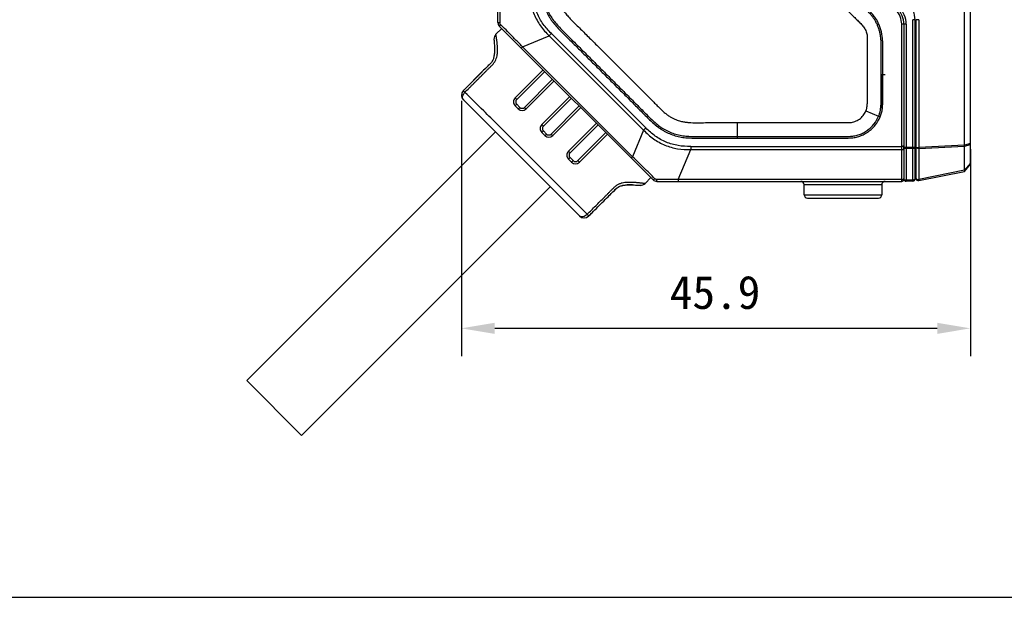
# Model space of a CAD drawing. Header units: millimetres. Extents: x 28 to 333, y 279 to 407.
# Tile 2 of 5: x 117 to 206, y 279 to 331. Entities that reach past the tile are written whole.
import ezdxf

# ---------------------------------------------------------------- set-up
doc = ezdxf.new("R2010")
doc.units = ezdxf.units.MM
doc.header["$LTSCALE"] = 16.335
doc.header["$PDMODE"] = 3
doc.header["$PDSIZE"] = 8
doc.layers.get('0').update_dxf_attribs({"linetype": 'CONTINUOUS'})
doc.layers.get('Defpoints').update_dxf_attribs({"linetype": 'CONTINUOUS'})
doc.layers.add('20_ALL_FEATURES', color=7, linetype='CONTINUOUS')
doc.layers.add('51__DRAFT_DIMS', color=7, linetype='CONTINUOUS')
doc.styles.get("Standard").update_dxf_attribs({"font": 'simfang.ttf'})
doc.dimstyles.new('DIMSTYLE_1', dxfattribs={"dimtxt": 3, "dimasz": 3, "dimexe": 2.5, "dimexo": 0.5, "dimgap": 0.75, "dimtad": 1, "dimdec": 1, "dimdsep": 46, "dimtxsty": 'STANDARD', "dimblk": '_FILLED', "dimblk1": '_FILLED', "dimblk2": '_FILLED', "dimcen": 0.09, "dimclrt": 3, "dimazin": 2, "dimtp": 0.3, "dimtm": 0.3, "dimtfac": 1, "dimtdec": 1, "dimtofl": 0, "dimtmove": 0, "dimatfit": 3, "dimldrblk": '_FILLED', "dimfxl": 1, "dimtolj": 1, "dimarcsym": 0})

# ---------------------------------------------------------------- blocks, each defined once
blk = doc.blocks.new('_FILLED')
at = {"color": 0, "linetype": 'ByBlock'}
blk.add_solid([(0, 0), (-1, 0.167), (-1, -0.167)], dxfattribs=at)
blk = doc.blocks.new('*D5')
at = {"layer": '51__DRAFT_DIMS', "color": 0, "lineweight": -2}
for p, q in [((156.608, 323.601), (156.608, 300.577)), ((202.496, 319.244), (202.496, 300.577)), ((199.496, 303.077), (159.608, 303.077))]:
    blk.add_line(p, q, dxfattribs=at)
at = {"layer": 'Defpoints', "color": 0}
for p in [(156.608, 324.101), (202.496, 319.744), (156.608, 303.077)]:
    blk.add_point(p, dxfattribs=at)
at = {"layer": '51__DRAFT_DIMS', "color": 0, "linetype": 'ByBlock', "lineweight": -2, "xscale": 3, "yscale": 3, "zscale": 3, "rotation": 180}
blk.add_blockref('_FILLED', (156.608, 303.077), dxfattribs=at)
at = {"layer": '51__DRAFT_DIMS', "color": 0, "linetype": 'ByBlock', "lineweight": -2, "xscale": 3, "yscale": 3, "zscale": 3}
blk.add_blockref('_FILLED', (202.496, 303.077), dxfattribs=at)
at = {"layer": '51__DRAFT_DIMS', "color": 7, "insert": (179.473, 307.827), "char_height": 3, "attachment_point": 2, "line_spacing_factor": 0.9}
blk.add_mtext('\\A1;45.9', dxfattribs=at)

msp = doc.modelspace()

# ---------------------------------------------------------------- linework, layer by layer
at = {"color": 7}
msp.add_line((28.026, 278.814), (333.079, 278.814), dxfattribs=at)
at = {"layer": '20_ALL_FEATURES', "color": 7}
for p, q in [((202.496, 317.883), (202.496, 371.783)), ((201.957, 319.589), (201.957, 370.077)), ((159.896, 330.671), (159.896, 365.333)), ((173.881, 316.479), (160.042, 330.318)), ((196.701, 330.505), (196.296, 330.505)), ((196.296, 316.333), (196.296, 330.505)), ((196.496, 330.505), (196.496, 316.538)), ((196.701, 330.505), (196.701, 316.447)), ((197.496, 330.919), (197.301, 330.919)), ((197.301, 316.354), (197.301, 330.919)), ((197.496, 316.554), (197.496, 330.919)), ((197.835, 330.919), (197.596, 330.919)), ((197.596, 316.597), (197.596, 330.919)), ((197.835, 330.919), (197.835, 319.395)), ((160.236, 330.125), (159.717, 329.606)), ((162.119, 328.476), (164.516, 329.468)), ((173.031, 320.952), (164.516, 329.468)), ((173.238, 321.159), (164.722, 329.675)), ((162.119, 328.476), (162.002, 328.358)), ((162.119, 328.476), (172.039, 318.556)), ((159.011, 326.753), (158.608, 326.35)), ((159.01, 326.751), (158.89, 326.634)), ((159.104, 326.845), (159.001, 326.743)), ((158.608, 326.35), (156.769, 324.511)), ((158.484, 326.225), (156.784, 324.525)), ((163.974, 326.386), (161.446, 323.858)), ((161.588, 323.717), (164.116, 326.245)), ((194.496, 325.961), (194.796, 325.961)), ((194.496, 325.961), (194.496, 322.783)), ((197.496, 325.788), (197.596, 325.789)), ((164.823, 325.538), (162.295, 323.01)), ((162.436, 322.868), (164.964, 325.396)), ((156.769, 324.511), (156.915, 324.365)), ((166.378, 323.982), (163.85, 321.454)), ((156.783, 323.677), (167.244, 313.216)), ((161.446, 323.858), (161.588, 323.717)), ((161.588, 323.293), (161.446, 323.151)), ((161.446, 323.151), (161.729, 322.868)), ((161.87, 323.01), (161.588, 323.293)), ((163.992, 321.313), (166.52, 323.841)), ((167.227, 323.133), (164.699, 320.606)), ((161.729, 322.868), (161.87, 323.01)), ((162.295, 323.01), (162.436, 322.868)), ((164.84, 320.464), (167.368, 322.992)), ((193.066, 322.682), (194.214, 322.208)), ((194.214, 322.208), (194.351, 322.152)), ((165.631, 315.679), (159.245, 322.064)), ((163.85, 321.454), (163.992, 321.313)), ((168.783, 321.578), (166.255, 319.05)), ((166.396, 318.909), (168.924, 321.436)), ((197.596, 322.179), (197.496, 322.165)), ((159.67, 320.79), (137.255, 298.375)), ((163.992, 320.888), (163.85, 320.747)), ((163.85, 320.747), (164.133, 320.464)), ((164.275, 320.606), (163.992, 320.888)), ((164.133, 320.464), (164.275, 320.606)), ((164.699, 320.606), (164.84, 320.464)), ((169.631, 320.729), (167.103, 318.202)), ((167.245, 318.06), (169.772, 320.588)), ((173.031, 320.952), (172.039, 318.556)), ((173.238, 321.159), (173.031, 320.952)), ((181.496, 320.243), (181.496, 320.391)), ((197.596, 320.416), (197.496, 320.413)), ((201.957, 319.589), (197.835, 319.395)), ((202.496, 319.744), (201.957, 319.589)), ((201.957, 319.503), (202.496, 319.659)), ((166.255, 319.05), (166.396, 318.909)), ((176.157, 316.499), (177.274, 319.195)), ((177.274, 319.487), (196.296, 319.487)), ((177.274, 319.195), (196.296, 319.195)), ((197.301, 319.38), (196.701, 319.38)), ((197.301, 319.3), (196.701, 319.293)), ((197.496, 319.206), (197.596, 319.228)), ((197.596, 319.395), (197.835, 319.395)), ((197.835, 319.308), (201.957, 319.503)), ((197.835, 319.308), (197.835, 316.509)), ((201.957, 317.332), (201.957, 319.503)), ((166.396, 318.484), (166.255, 318.343)), ((166.255, 318.343), (166.537, 318.06)), ((166.679, 318.202), (166.396, 318.484)), ((166.537, 318.06), (166.679, 318.202)), ((167.103, 318.202), (167.245, 318.06)), ((171.921, 318.439), (172.039, 318.556)), ((197.596, 317.771), (197.496, 317.757)), ((202.496, 317.988), (201.957, 317.332)), ((201.957, 317.225), (202.496, 317.883)), ((197.496, 317.455), (197.596, 317.469)), ((201.957, 317.332), (197.835, 316.509)), ((197.835, 316.401), (201.957, 317.225)), ((171.64, 316.02), (171.672, 316.02)), ((173.174, 316.15), (173.692, 316.668)), ((174.234, 316.333), (196.296, 316.333)), ((196.296, 316.499), (176.157, 316.499)), ((176.157, 316.499), (176.157, 316.333)), ((194.496, 316.033), (187.496, 316.033)), ((187.496, 315.133), (187.496, 316.033)), ((194.496, 316.033), (194.496, 315.133)), ((196.701, 316.338), (196.69, 316.338)), ((197.301, 316.453), (196.701, 316.447)), ((196.701, 316.447), (196.701, 316.338)), ((197.301, 316.354), (196.701, 316.338)), ((164.62, 315.841), (142.205, 293.425)), ((167.947, 313.363), (165.631, 315.679)), ((170.255, 315.379), (170.398, 315.521)), ((170.398, 315.521), (170.467, 315.59)), ((171.133, 315.964), (171.167, 315.971)), ((172.575, 315.986), (172.647, 315.98)), ((172.647, 315.981), (172.706, 315.976)), ((172.647, 315.98), (172.706, 315.976)), ((172.706, 315.976), (172.706, 315.976)), ((172.706, 315.976), (172.706, 315.976)), ((187.496, 315.133), (194.496, 315.133)), ((187.796, 314.833), (194.196, 314.833)), ((168.071, 313.194), (168.093, 313.216)), ((168.093, 313.216), (168.092, 313.217)), ((168.093, 313.216), (168.178, 313.301)), ((137.255, 298.375), (142.205, 293.425))]:
    msp.add_line(p, q, dxfattribs=at)
for points in [[(158.89, 326.634), (158.83, 326.576), (158.772, 326.517), (158.713, 326.458), (158.609, 326.351)], [(171.167, 315.971), (171.228, 315.982), (171.291, 315.993), (171.354, 316.001), (171.417, 316.009), (171.481, 316.014), (171.544, 316.019), (171.608, 316.021), (171.64, 316.022)]]:
    msp.add_lwpolyline(points, dxfattribs=at)
for centre, radius, start, end in [((194.501, 330.505), 2.2, 0.00132, 45.00068), ((195.496, 330.919), 2, 0, 45), ((194.496, 330.505), 1.8, 0, 45), ((194.496, 330.505), 2, 0, 45), ((160.396, 330.671), 0.5, 180, 225), ((160.141, 329.182), 0.6, 134.99999, 184.20435), ((239.354, 254.836), 105.692, 134.92086, 135.07914), ((756.375, 326.299), 563.187, 179.69803, 180.30225), ((157.208, 324.102), 0.6, 136.97364, 224.97987), ((157.208, 324.101), 0.6, 134.99253, 136.9646), ((161.8, 323.505), 0.5, 134.99856, 225.00141), ((161.8, 323.505), 0.3, 135.00401, 225.00586), ((162.083, 323.222), 0.5, 225.00116, 314.99856), ((162.083, 323.222), 0.3, 225.00115, 315.003), ((164.204, 321.101), 0.5, 134.99954, 225.00313), ((164.204, 321.101), 0.3, 135.00401, 225.00586), ((164.487, 320.818), 0.5, 225.00116, 314.99856), ((164.487, 320.818), 0.3, 225.00115, 315.003), ((166.608, 318.696), 0.5, 134.99954, 225.00313), ((166.608, 318.696), 0.3, 135.00418, 225.00613), ((282.966, 319.341), 105.692, 179.92086, 180.07914), ((194.724, 319.367), 1.762, 3.7755, 4.84155), ((194.795, 319.369), 1.692, 355.08296, 358.37103), ((194.74, 319.368), 1.746, 2.7034, 3.77539), ((194.765, 319.369), 1.721, 359.46459, 2.7075), ((194.784, 319.369), 1.702, 358.37, 359.45945), ((166.891, 318.414), 0.5, 225.00116, 314.99856), ((166.891, 318.414), 0.3, 225.00132, 315.00327), ((171.777, 311.623), 4.398, 91.43363, 92.98022), ((171.799, 310.761), 5.26, 90.10812, 91.43807), ((171.8, 309.809), 6.212, 88.94724, 90.10753), ((171.775, 308.44), 7.582, 87.98409, 88.94576), ((172.75, 316.575), 0.6, 265.80137, 315), ((174.234, 316.833), 0.5, 224.99995, 270), ((187.196, 316.033), 0.3, 0, 90), ((194.796, 316.033), 0.3, 90, 180), ((196.296, 316.533), 0.2, 270, 360), ((196.696, 316.538), 0.2, 180, 268.41833), ((197.296, 316.554), 0.2, 271.5, 0.03657), ((197.796, 316.597), 0.2, 180, 281.30993), ((197.796, 316.951), 0.444, 268.01502, 275.06096), ((226.284, 259.56), 79.089, 134.85731, 134.99197), ((171.506, 314.183), 1.821, 101.83217, 102.62255), ((187.796, 315.133), 0.3, 180, 270), ((194.196, 315.133), 0.3, 270, 360), ((167.668, 313.641), 0.6, 225.01969, 314.97566), ((167.669, 313.64), 0.6, 225.01934, 312.0582)]:
    msp.add_arc(centre, radius, start, end, dxfattribs=at)
for points, knots in [([(163.806, 344.833), (163.806, 344.101), (163.805, 343.002), (163.806, 341.538), (163.807, 340.439), (163.808, 339.341), (163.808, 338.243), (163.807, 337.144), (163.806, 336.229), (163.803, 335.497), (163.801, 334.947), (163.797, 334.398), (163.799, 333.849), (163.827, 333.3), (163.885, 332.845), (163.965, 332.488), (164.043, 332.224), (164.135, 331.965), (164.274, 331.626), (164.437, 331.297), (164.63, 330.986), (164.843, 330.688), (165.137, 330.337), (165.514, 329.937), (165.903, 329.549), (166.294, 329.163), (166.683, 328.776), (167.203, 328.26), (167.851, 327.614), (168.629, 326.838), (169.406, 326.062), (170.183, 325.285), (170.959, 324.508), (171.734, 323.729), (172.379, 323.08), (172.895, 322.561), (173.281, 322.17), (173.672, 321.784), (174.08, 321.416), (174.443, 321.135), (174.752, 320.94), (175.074, 320.765), (175.493, 320.579), (176.014, 320.402), (176.555, 320.296), (177.102, 320.248), (177.652, 320.233), (178.201, 320.239), (178.75, 320.243), (179.482, 320.245), (180.398, 320.245), (181.13, 320.243), (181.496, 320.243)], [0, 0, 0, 0, 0.062499, 0.093749, 0.124999, 0.156248, 0.187498, 0.218748, 0.249997, 0.265622, 0.281247, 0.296872, 0.312497, 0.328122, 0.343745, 0.35156, 0.359374, 0.367189, 0.375003, 0.390628, 0.398442, 0.406257, 0.421881, 0.437506, 0.453131, 0.468756, 0.484381, 0.500006, 0.531255, 0.562505, 0.593755, 0.625004, 0.656254, 0.687504, 0.718753, 0.734378, 0.750003, 0.765628, 0.781254, 0.796877, 0.804691, 0.812506, 0.82813, 0.843755, 0.859377, 0.875001, 0.890626, 0.906251, 0.921876, 0.937501, 0.96875, 1, 1, 1, 1]), ([(163.954, 344.833), (163.954, 344.102), (163.953, 343.006), (163.954, 341.545), (163.955, 340.449), (163.956, 339.353), (163.956, 338.257), (163.956, 337.16), (163.953, 336.064), (163.95, 335.151), (163.945, 334.421), (163.947, 333.876), (163.973, 333.335), (164.038, 332.799), (164.173, 332.277), (164.366, 331.776), (164.603, 331.293), (164.903, 330.845), (165.251, 330.432), (165.623, 330.036), (166.011, 329.652), (166.4, 329.266), (166.789, 328.88), (167.307, 328.365), (167.954, 327.72), (168.731, 326.946), (169.506, 326.172), (170.281, 325.396), (171.055, 324.62), (171.829, 323.844), (172.473, 323.196), (172.988, 322.678), (173.372, 322.288), (173.76, 321.905), (174.162, 321.542), (174.586, 321.209), (175.051, 320.936), (175.542, 320.719), (176.052, 320.546), (176.58, 320.442), (177.118, 320.396), (177.662, 320.381), (178.39, 320.39), (179.304, 320.393), (180.4, 320.393), (181.131, 320.391), (181.496, 320.391)], [0, 0, 0, 0, 0.062783, 0.094173, 0.125565, 0.156957, 0.188351, 0.219746, 0.251143, 0.28254, 0.298234, 0.313839, 0.329371, 0.344775, 0.360107, 0.375516, 0.390891, 0.406223, 0.421686, 0.437254, 0.452901, 0.468598, 0.484297, 0.499993, 0.531387, 0.562781, 0.594176, 0.62557, 0.656964, 0.688358, 0.719753, 0.73545, 0.75114, 0.766748, 0.782282, 0.797683, 0.813014, 0.828422, 0.843798, 0.859133, 0.874594, 0.890149, 0.905798, 0.93721, 0.96861, 1, 1, 1, 1]), ([(188.196, 344.833), (188.196, 344.627), (188.196, 344.046), (188.196, 343.118), (188.196, 342.075), (188.197, 341.107), (188.197, 340.209), (188.197, 339.377), (188.196, 338.605), (188.195, 337.889), (188.193, 337.226), (188.192, 336.611), (188.188, 336.046), (188.211, 335.518), (188.356, 335.034), (188.596, 334.588), (188.957, 334.193), (189.374, 333.785), (189.823, 333.338), (190.283, 332.88), (190.727, 332.436), (191.142, 332.02), (191.527, 331.635), (191.883, 331.279), (192.215, 330.949), (192.521, 330.641), (192.816, 330.359), (193.033, 330.024), (193.164, 329.655), (193.196, 329.394), (193.196, 329.267)], [0, 0, 0, 0, 0.035454, 0.099728, 0.159432, 0.214722, 0.266061, 0.313705, 0.357833, 0.398705, 0.436606, 0.471797, 0.504377, 0.533856, 0.562083, 0.590503, 0.620079, 0.653591, 0.690873, 0.728859, 0.765131, 0.798823, 0.829827, 0.858584, 0.885387, 0.91028, 0.933208, 0.955306, 0.978144, 1, 1, 1, 1]), ([(194.213, 322.208), (194.248, 322.293), (194.313, 322.467), (194.383, 322.739), (194.42, 323.017), (194.437, 323.277), (194.443, 323.502), (194.443, 323.696), (194.442, 323.874), (194.441, 324.11), (194.44, 324.407), (194.438, 324.888), (194.437, 325.495), (194.436, 326.224), (194.437, 326.95), (194.439, 327.55), (194.442, 328.023), (194.444, 328.315), (194.446, 328.558), (194.442, 328.769), (194.432, 329.019), (194.41, 329.304), (194.372, 329.602), (194.305, 329.895), (194.213, 330.176), (194.103, 330.448), (193.977, 330.714), (193.826, 330.972), (193.649, 331.216), (193.414, 331.497), (193.154, 331.777), (192.786, 332.137), (192.367, 332.552), (191.862, 333.055), (191.437, 333.481), (191.093, 333.825), (190.832, 334.086), (190.57, 334.348), (190.307, 334.61), (190.047, 334.869), (189.822, 335.093), (189.665, 335.254), (189.589, 335.371), (189.542, 335.457), (189.502, 335.55), (189.473, 335.645), (189.451, 335.739), (189.439, 335.841), (189.436, 335.967), (189.435, 336.127), (189.436, 336.31), (189.436, 336.567), (189.436, 336.887), (189.437, 337.271), (189.437, 337.654), (189.437, 338.163), (189.438, 338.796), (189.438, 339.555), (189.438, 340.31), (189.438, 341.065), (189.438, 341.818), (189.438, 342.571), (189.437, 343.576), (189.437, 344.33), (189.437, 344.833)], [0, 0, 0, 0, 0.011247, 0.022591, 0.034369, 0.045464, 0.054494, 0.061984, 0.069127, 0.07632, 0.090847, 0.105529, 0.13521, 0.165064, 0.19479, 0.224089, 0.238484, 0.252661, 0.259895, 0.268187, 0.278473, 0.290536, 0.303129, 0.315279, 0.327239, 0.339239, 0.351215, 0.36324, 0.375738, 0.388117, 0.407991, 0.422526, 0.451066, 0.480185, 0.50979, 0.524745, 0.539786, 0.554901, 0.570078, 0.585306, 0.599802, 0.608927, 0.612734, 0.616853, 0.620953, 0.625083, 0.628973, 0.632696, 0.637628, 0.644453, 0.65223, 0.660108, 0.675824, 0.691491, 0.707112, 0.722692, 0.75374, 0.784665, 0.815496, 0.846262, 0.876989, 0.907706, 0.938439, 1, 1, 1, 1]), ([(194.351, 322.152), (194.4, 322.272), (194.488, 322.518), (194.56, 322.901), (194.588, 323.289), (194.593, 323.674), (194.589, 324.059), (194.588, 324.442), (194.587, 324.826), (194.585, 325.337), (194.585, 325.976), (194.585, 326.743), (194.587, 327.383), (194.59, 327.894), (194.592, 328.278), (194.596, 328.663), (194.575, 329.177), (194.519, 329.694), (194.367, 330.19), (194.221, 330.55), (194.048, 330.898), (193.833, 331.223), (193.588, 331.523), (193.329, 331.81), (193.056, 332.082), (192.782, 332.35), (192.509, 332.62), (192.147, 332.981), (191.694, 333.432), (191.152, 333.975), (190.746, 334.382), (190.474, 334.653), (190.338, 334.789), (190.202, 334.924), (190.066, 335.059), (189.953, 335.172), (189.864, 335.262), (189.801, 335.33), (189.745, 335.402), (189.682, 335.505), (189.622, 335.644), (189.584, 335.825), (189.585, 336.012), (189.583, 336.202), (189.584, 336.458), (189.584, 336.777), (189.585, 337.161), (189.585, 337.545), (189.586, 337.928), (189.586, 338.312), (189.586, 338.823), (189.586, 339.463), (189.586, 340.23), (189.586, 340.997), (189.586, 341.764), (189.586, 342.531), (189.586, 343.554), (189.586, 344.322), (189.586, 344.833)], [0, 0, 0, 0, 0.015846, 0.031731, 0.047502, 0.063213, 0.078831, 0.094446, 0.110061, 0.125674, 0.156903, 0.188131, 0.219358, 0.234961, 0.250583, 0.26625, 0.281955, 0.313494, 0.329322, 0.345096, 0.360911, 0.376748, 0.392508, 0.40822, 0.423909, 0.43952, 0.455127, 0.470744, 0.501971, 0.533202, 0.564436, 0.572244, 0.580055, 0.58787, 0.595673, 0.603464, 0.607356, 0.611137, 0.614783, 0.618506, 0.625849, 0.633216, 0.64085, 0.648638, 0.656444, 0.672061, 0.687677, 0.703293, 0.71891, 0.734526, 0.750142, 0.781375, 0.812607, 0.84384, 0.875072, 0.906304, 0.937536, 1, 1, 1, 1]), ([(165.194, 335.589), (165.194, 335.533), (165.193, 335.308), (165.192, 334.93), (165.188, 334.455), (165.188, 334.011), (165.203, 333.585), (165.238, 333.188), (165.312, 332.817), (165.472, 332.338), (165.702, 331.856), (166.039, 331.419), (166.346, 331.078), (166.687, 330.73), (167.062, 330.36), (167.447, 329.978), (168, 329.429), (168.73, 328.701), (169.667, 327.767), (170.676, 326.76), (171.718, 325.715), (172.575, 324.855), (173.198, 324.229), (173.476, 323.95), (173.6, 323.824)], [0, 0, 0, 0, 0.010971, 0.044151, 0.074249, 0.104347, 0.13217, 0.159993, 0.186206, 0.212419, 0.26739, 0.297531, 0.327671, 0.361079, 0.394486, 0.431057, 0.467628, 0.547163, 0.633331, 0.727156, 0.826758, 0.922788, 0.965341, 1, 1, 1, 1]), ([(162.758, 333.711), (162.756, 333.316), (162.781, 332.721), (162.958, 331.949), (163.152, 331.389), (163.411, 330.855), (163.832, 330.185), (164.235, 329.745), (164.516, 329.468)], [0, 0, 0, 0, 0.249899, 0.374955, 0.5, 0.625046, 0.750102, 1, 1, 1, 1]), ([(164.722, 329.675), (164.448, 329.931), (163.948, 330.498), (163.392, 331.488), (163.085, 332.581), (163.038, 333.336), (163.05, 333.711)], [0, 0, 0, 0, 0.25001, 0.500001, 0.749992, 1, 1, 1, 1]), ([(160.062, 332.594), (160.062, 332.43), (160.063, 332.021), (160.069, 331.368), (160.073, 330.879), (160.075, 330.634)], [0, 0, 0, 0, 0.250588, 0.626117, 1, 1, 1, 1]), ([(160.075, 330.634), (160.051, 330.636), (160.008, 330.639), (159.952, 330.647), (159.916, 330.656), (159.9, 330.664), (159.896, 330.669), (159.896, 330.671)], [0, 0, 0, 0, 0.386399, 0.703774, 0.907682, 0.965624, 1, 1, 1, 1]), ([(160.135, 330.489), (160.119, 330.47), (160.091, 330.434), (160.06, 330.39), (160.045, 330.358), (160.038, 330.339), (160.037, 330.323), (160.042, 330.318)], [0, 0, 0, 0, 0.374082, 0.685807, 0.803308, 0.893208, 1, 1, 1, 1]), ([(160.135, 330.489), (160.117, 330.508), (160.087, 330.554), (160.076, 330.608), (160.075, 330.634)], [0, 0, 0, 0, 0.499495, 1, 1, 1, 1]), ([(162.119, 328.476), (162.038, 328.561), (161.869, 328.729), (161.618, 328.979), (161.37, 329.233), (161.039, 329.57), (160.627, 329.988), (160.3, 330.324), (160.135, 330.489)], [0, 0, 0, 0, 0.125723, 0.25145, 0.377074, 0.502467, 0.752213, 1, 1, 1, 1]), ([(156.915, 324.365), (157.043, 324.493), (157.235, 324.685), (157.491, 324.941), (157.683, 325.133), (157.876, 325.324), (158.067, 325.517), (158.257, 325.711), (158.419, 325.868), (158.549, 325.994), (158.676, 326.123), (158.832, 326.287), (159.021, 326.482), (159.224, 326.663), (159.414, 326.855), (159.582, 327.066), (159.713, 327.294), (159.794, 327.531), (159.836, 327.764), (159.86, 328.052), (159.861, 328.381), (159.84, 328.687), (159.818, 328.905), (159.801, 329.047), (159.784, 329.174), (159.768, 329.284), (159.752, 329.378), (159.738, 329.455), (159.726, 329.515), (159.717, 329.559), (159.714, 329.586), (159.714, 329.6), (159.716, 329.605), (159.717, 329.606)], [0, 0, 0, 0, 0.084879, 0.127319, 0.169758, 0.212198, 0.254637, 0.297077, 0.339517, 0.360734, 0.381949, 0.424391, 0.466827, 0.509247, 0.551679, 0.593859, 0.635063, 0.674279, 0.711143, 0.745864, 0.809551, 0.865198, 0.889803, 0.912163, 0.932196, 0.949747, 0.964672, 0.976896, 0.986439, 0.993372, 0.997822, 0.999167, 1, 1, 1, 1]), ([(159.543, 329.138), (159.543, 329.134), (159.552, 329.011), (159.574, 328.731), (159.593, 328.289), (159.583, 327.876), (159.533, 327.527), (159.444, 327.258), (159.32, 327.063), (159.169, 326.911), (159.066, 326.808), (159.011, 326.753)], [0, 0, 0, 0, 0.003814, 0.126474, 0.249134, 0.371794, 0.494454, 0.617114, 0.739773, 0.862433, 1, 1, 1, 1]), ([(159.228, 326.97), (159.21, 326.952), (159.169, 326.91), (159.127, 326.869), (159.104, 326.845)], [0, 0, 0, 0, 0.429471, 1, 1, 1, 1]), ([(156.783, 323.678), (156.765, 323.695), (156.734, 323.738), (156.706, 323.814), (156.697, 323.9), (156.711, 324.028), (156.776, 324.194), (156.863, 324.311), (156.915, 324.365)], [0, 0, 0, 0, 0.098928, 0.20254, 0.314003, 0.43518, 0.704868, 1, 1, 1, 1]), ([(159.245, 322.064), (159.035, 322.272), (158.259, 323.04), (157.482, 323.807), (156.915, 324.365)], [0, 0, 0, 0, 0.271151, 1, 1, 1, 1]), ([(173.6, 323.824), (173.715, 323.708), (173.935, 323.485), (174.251, 323.166), (174.544, 322.876), (174.82, 322.618), (175.084, 322.394), (175.34, 322.209), (175.588, 322.065), (175.823, 321.953), (176.044, 321.864), (176.25, 321.793), (176.442, 321.74), (176.62, 321.703), (176.786, 321.677), (176.938, 321.66), (177.08, 321.648), (177.17, 321.642), (177.214, 321.64)], [0, 0, 0, 0, 0.11251, 0.215371, 0.309619, 0.396154, 0.475448, 0.547645, 0.613172, 0.672774, 0.727163, 0.776898, 0.822431, 0.86415, 0.902429, 0.937619, 0.970008, 1, 1, 1, 1]), ([(193.066, 322.682), (193.098, 322.759), (193.168, 322.97), (193.195, 323.191), (193.196, 323.328)], [0, 0, 0, 0, 0.378035, 1, 1, 1, 1]), ([(181.496, 321.633), (181.955, 321.634), (182.832, 321.636), (184.087, 321.638), (185.224, 321.637), (186.249, 321.638), (187.172, 321.638), (188.005, 321.638), (188.758, 321.636), (189.437, 321.642), (190.049, 321.636), (190.6, 321.637), (191.099, 321.636), (191.554, 321.621), (191.992, 321.686), (192.402, 321.87), (192.755, 322.16), (192.962, 322.452), (193.046, 322.634), (193.066, 322.682)], [0, 0, 0, 0, 0.114665, 0.219315, 0.31397, 0.399008, 0.475572, 0.544767, 0.607415, 0.663816, 0.714597, 0.76034, 0.801718, 0.839261, 0.874139, 0.91144, 0.950103, 0.986954, 1, 1, 1, 1]), ([(181.496, 320.391), (182.062, 320.391), (183.194, 320.391), (184.609, 320.391), (185.741, 320.391), (186.59, 320.391), (187.438, 320.392), (188.287, 320.392), (189.136, 320.392), (189.844, 320.39), (190.41, 320.389), (190.834, 320.387), (191.256, 320.383), (191.674, 320.396), (192.086, 320.439), (192.483, 320.552), (192.859, 320.717), (193.211, 320.931), (193.529, 321.193), (193.898, 321.597), (194.11, 321.956), (194.214, 322.208)], [0, 0, 0, 0, 0.126128, 0.252253, 0.315314, 0.378375, 0.441439, 0.504507, 0.567577, 0.63065, 0.66219, 0.693725, 0.725175, 0.75625, 0.786866, 0.817222, 0.84775, 0.878226, 0.908694, 0.939192, 1, 1, 1, 1]), ([(177.214, 321.64), (177.224, 321.64), (177.244, 321.639), (177.272, 321.636), (177.29, 321.635), (177.298, 321.634)], [0, 0, 0, 0, 0.367823, 0.731395, 1, 1, 1, 1]), ([(177.298, 321.634), (177.732, 321.616), (178.633, 321.637), (180.032, 321.633), (180.997, 321.633), (181.496, 321.633)], [0, 0, 0, 0, 0.310809, 0.642912, 1, 1, 1, 1]), ([(181.496, 320.243), (182.062, 320.243), (183.194, 320.243), (184.609, 320.243), (185.741, 320.243), (186.59, 320.243), (187.438, 320.244), (188.287, 320.244), (189.136, 320.244), (189.985, 320.242), (190.693, 320.241), (191.26, 320.235), (191.687, 320.248), (192.116, 320.293), (192.532, 320.412), (192.928, 320.585), (193.297, 320.81), (193.631, 321.085), (194.019, 321.51), (194.242, 321.887), (194.351, 322.152)], [0, 0, 0, 0, 0.124509, 0.24902, 0.311277, 0.373533, 0.435787, 0.49804, 0.560292, 0.622542, 0.684792, 0.715959, 0.747303, 0.778847, 0.810498, 0.842081, 0.873688, 0.905294, 0.936913, 1, 1, 1, 1]), ([(181.496, 320.391), (181.496, 320.48), (181.496, 320.894), (181.496, 321.308), (181.496, 321.633)], [0, 0, 0, 0, 0.215862, 1, 1, 1, 1]), ([(173.031, 320.952), (173.308, 320.672), (173.748, 320.269), (174.418, 319.848), (174.952, 319.589), (175.513, 319.395), (176.284, 319.218), (176.879, 319.193), (177.274, 319.195)], [0, 0, 0, 0, 0.249899, 0.374955, 0.5, 0.625046, 0.750102, 1, 1, 1, 1]), ([(177.274, 319.487), (176.899, 319.475), (176.144, 319.522), (175.051, 319.829), (174.061, 320.385), (173.494, 320.885), (173.238, 321.159)], [0, 0, 0, 0, 0.25001, 0.500001, 0.749992, 1, 1, 1, 1]), ([(201.957, 319.503), (201.957, 319.51), (201.957, 319.538), (201.957, 319.567), (201.957, 319.589)], [0, 0, 0, 0, 0.238368, 1, 1, 1, 1]), ([(196.416, 319.497), (196.407, 319.495), (196.367, 319.489), (196.327, 319.487), (196.296, 319.487)], [0, 0, 0, 0, 0.228455, 1, 1, 1, 1]), ([(196.296, 319.195), (196.333, 319.195), (196.385, 319.198), (196.446, 319.21), (196.471, 319.219), (196.48, 319.224)], [0, 0, 0, 0, 0.587125, 0.824603, 1, 1, 1, 1]), ([(196.48, 319.516), (196.472, 319.511), (196.451, 319.504), (196.429, 319.499), (196.416, 319.497)], [0, 0, 0, 0, 0.428904, 1, 1, 1, 1]), ([(196.496, 319.534), (196.496, 319.533), (196.494, 319.524), (196.486, 319.519), (196.48, 319.516)], [0, 0, 0, 0, 0.195438, 1, 1, 1, 1]), ([(196.48, 319.224), (196.483, 319.225), (196.489, 319.23), (196.496, 319.237), (196.496, 319.242)], [0, 0, 0, 0, 0.332352, 1, 1, 1, 1]), ([(196.701, 319.38), (196.688, 319.38), (196.662, 319.38), (196.624, 319.38), (196.59, 319.38), (196.559, 319.38), (196.536, 319.38), (196.522, 319.38), (196.513, 319.38), (196.506, 319.38), (196.501, 319.38), (196.498, 319.381), (196.496, 319.381), (196.496, 319.381)], [0, 0, 0, 0, 0.192322, 0.378837, 0.551124, 0.702614, 0.827476, 0.878415, 0.920931, 0.954557, 0.979054, 0.994233, 1, 1, 1, 1]), ([(196.541, 319.326), (196.536, 319.329), (196.519, 319.34), (196.503, 319.355), (196.498, 319.369)], [0, 0, 0, 0, 0.299315, 1, 1, 1, 1]), ([(196.701, 319.293), (196.672, 319.293), (196.617, 319.297), (196.563, 319.314), (196.541, 319.326)], [0, 0, 0, 0, 0.540252, 1, 1, 1, 1]), ([(197.496, 319.385), (197.496, 319.374), (197.485, 319.355), (197.463, 319.338), (197.428, 319.32), (197.373, 319.305), (197.326, 319.301), (197.301, 319.3)], [0, 0, 0, 0, 0.152562, 0.254411, 0.375341, 0.66693, 1, 1, 1, 1]), ([(197.496, 319.385), (197.496, 319.385), (197.494, 319.384), (197.492, 319.383), (197.487, 319.383), (197.477, 319.382), (197.461, 319.381), (197.438, 319.381), (197.409, 319.381), (197.363, 319.38), (197.326, 319.38), (197.301, 319.38)], [0, 0, 0, 0, 0.00663, 0.02168, 0.045669, 0.078432, 0.169205, 0.291664, 0.442589, 0.615673, 1, 1, 1, 1]), ([(197.835, 319.308), (197.806, 319.305), (197.763, 319.305), (197.707, 319.315), (197.651, 319.33), (197.596, 319.362), (197.596, 319.395)], [0, 0, 0, 0, 0.325763, 0.481545, 0.624802, 1, 1, 1, 1]), ([(197.835, 319.395), (197.836, 319.388), (197.837, 319.359), (197.836, 319.329), (197.835, 319.308)], [0, 0, 0, 0, 0.258332, 1, 1, 1, 1]), ([(174.052, 316.572), (173.888, 316.738), (173.552, 317.065), (173.047, 317.558), (172.544, 318.057), (172.208, 318.39), (172.039, 318.556)], [0, 0, 0, 0, 0.247754, 0.497565, 0.748543, 1, 1, 1, 1]), ([(201.957, 317.332), (201.957, 317.317), (201.958, 317.297), (201.959, 317.271), (201.959, 317.256), (201.959, 317.243), (201.958, 317.234), (201.957, 317.229), (201.957, 317.226), (201.957, 317.225)], [0, 0, 0, 0, 0.406136, 0.577089, 0.721903, 0.838392, 0.924566, 0.978874, 1, 1, 1, 1]), ([(167.947, 313.363), (168.074, 313.491), (168.329, 313.746), (168.711, 314.128), (169.093, 314.51), (169.411, 314.828), (169.666, 315.083), (169.857, 315.273), (170.047, 315.465), (170.205, 315.626), (170.333, 315.753), (170.431, 315.846), (170.533, 315.933), (170.642, 316.011), (170.756, 316.078), (170.873, 316.131), (170.992, 316.173), (171.146, 316.216), (171.336, 316.252), (171.557, 316.272), (171.765, 316.277), (172.018, 316.274), (172.253, 316.259), (172.47, 316.24), (172.612, 316.224), (172.738, 316.208), (172.85, 316.194), (172.945, 316.182), (173.015, 316.173), (173.063, 316.166), (173.092, 316.162), (173.116, 316.159), (173.136, 316.156), (173.152, 316.153), (173.163, 316.152), (173.17, 316.15), (173.173, 316.15), (173.174, 316.15), (173.174, 316.15)], [0, 0, 0, 0, 0.084882, 0.169765, 0.254648, 0.339528, 0.381971, 0.424419, 0.466842, 0.509271, 0.530526, 0.551786, 0.57295, 0.593976, 0.614712, 0.634953, 0.654687, 0.673909, 0.710729, 0.745446, 0.778184, 0.809015, 0.864618, 0.889275, 0.91166, 0.931699, 0.949373, 0.964594, 0.97723, 0.982538, 0.987154, 0.99106, 0.994246, 0.996717, 0.998488, 0.999574, 0.999866, 1, 1, 1, 1]), ([(171.132, 315.966), (171.229, 315.986), (171.392, 316.008), (171.576, 316.018), (171.64, 316.02)], [0, 0, 0, 0, 0.660353, 1, 1, 1, 1]), ([(171.242, 315.985), (171.309, 315.995), (171.409, 316.007), (171.516, 316.014), (171.548, 316.015)], [0, 0, 0, 0, 0.707007, 1, 1, 1, 1]), ([(171.672, 316.02), (171.734, 316.022), (171.84, 316.023), (171.95, 316.02), (171.995, 316.019)], [0, 0, 0, 0, 0.59084, 1, 1, 1, 1]), ([(171.995, 316.019), (172.094, 316.016), (172.322, 316.005), (172.538, 315.989), (172.647, 315.981)], [0, 0, 0, 0, 0.441124, 1, 1, 1, 1]), ([(172.042, 316.017), (172.126, 316.014), (172.31, 316.005), (172.486, 315.992), (172.575, 315.986)], [0, 0, 0, 0, 0.459203, 1, 1, 1, 1]), ([(174.052, 316.572), (174.033, 316.556), (173.997, 316.528), (173.953, 316.497), (173.921, 316.482), (173.902, 316.475), (173.886, 316.474), (173.881, 316.479)], [0, 0, 0, 0, 0.374084, 0.68581, 0.803311, 0.89321, 1, 1, 1, 1]), ([(174.197, 316.512), (174.171, 316.512), (174.117, 316.524), (174.071, 316.554), (174.052, 316.572)], [0, 0, 0, 0, 0.500482, 1, 1, 1, 1]), ([(174.197, 316.512), (174.199, 316.488), (174.202, 316.445), (174.21, 316.389), (174.219, 316.353), (174.227, 316.337), (174.232, 316.333), (174.234, 316.333)], [0, 0, 0, 0, 0.385349, 0.702693, 0.907228, 0.965469, 1, 1, 1, 1]), ([(176.157, 316.499), (175.993, 316.5), (175.666, 316.5), (175.176, 316.503), (174.686, 316.509), (174.36, 316.511), (174.197, 316.512)], [0, 0, 0, 0, 0.250587, 0.501046, 0.751, 1, 1, 1, 1]), ([(196.296, 316.499), (196.319, 316.499), (196.364, 316.502), (196.424, 316.517), (196.47, 316.54), (196.49, 316.564), (196.494, 316.576)], [0, 0, 0, 0, 0.31652, 0.601567, 0.830959, 1, 1, 1, 1]), ([(196.496, 316.538), (196.496, 316.535), (196.497, 316.522), (196.505, 316.511), (196.512, 316.504)], [0, 0, 0, 0, 0.23071, 1, 1, 1, 1]), ([(196.512, 316.504), (196.515, 316.5), (196.534, 316.483), (196.558, 316.473), (196.577, 316.466)], [0, 0, 0, 0, 0.212789, 1, 1, 1, 1]), ([(196.577, 316.466), (196.586, 316.463), (196.627, 316.452), (196.669, 316.449), (196.701, 316.449)], [0, 0, 0, 0, 0.232256, 1, 1, 1, 1]), ([(197.496, 316.554), (197.496, 316.54), (197.487, 316.517), (197.463, 316.495), (197.429, 316.474), (197.374, 316.458), (197.326, 316.453), (197.301, 316.453)], [0, 0, 0, 0, 0.179379, 0.284133, 0.403137, 0.682902, 1, 1, 1, 1]), ([(197.6, 316.579), (197.605, 316.569), (197.624, 316.548), (197.648, 316.536), (197.662, 316.53)], [0, 0, 0, 0, 0.431866, 1, 1, 1, 1]), ([(197.683, 316.523), (197.69, 316.521), (197.722, 316.513), (197.755, 316.509), (197.781, 316.508)], [0, 0, 0, 0, 0.234677, 1, 1, 1, 1]), ([(197.835, 316.509), (197.837, 316.495), (197.84, 316.469), (197.842, 316.435), (197.842, 316.415), (197.838, 316.401), (197.835, 316.401)], [0, 0, 0, 0, 0.399514, 0.710533, 0.911644, 1, 1, 1, 1]), ([(168.092, 313.217), (168.188, 313.312), (168.459, 313.584), (168.906, 314.03), (169.432, 314.556), (169.919, 315.043), (170.231, 315.355), (170.368, 315.492)], [0, 0, 0, 0, 0.126282, 0.357433, 0.588584, 0.819735, 1, 1, 1, 1]), ([(168.093, 313.216), (168.189, 313.312), (168.46, 313.583), (168.906, 314.03), (169.432, 314.556), (169.882, 315.005), (170.156, 315.28), (170.255, 315.379)], [0, 0, 0, 0, 0.132831, 0.376084, 0.619338, 0.862591, 1, 1, 1, 1]), ([(170.467, 315.59), (170.472, 315.596), (170.518, 315.641), (170.563, 315.686), (170.607, 315.723)], [0, 0, 0, 0, 0.127302, 1, 1, 1, 1]), ([(170.499, 315.623), (170.543, 315.667), (170.637, 315.758), (170.76, 315.836), (170.838, 315.872)], [0, 0, 0, 0, 0.470383, 1, 1, 1, 1]), ([(170.607, 315.723), (170.617, 315.732), (170.666, 315.773), (170.721, 315.81), (170.77, 315.837)], [0, 0, 0, 0, 0.213889, 1, 1, 1, 1]), ([(170.77, 315.837), (170.792, 315.849), (170.851, 315.879), (170.919, 315.906), (170.964, 315.921)], [0, 0, 0, 0, 0.375445, 1, 1, 1, 1]), ([(167.947, 313.363), (167.892, 313.309), (167.774, 313.216), (167.605, 313.146), (167.473, 313.13), (167.384, 313.138), (167.306, 313.166), (167.263, 313.198), (167.244, 313.217)], [0, 0, 0, 0, 0.294866, 0.565234, 0.686666, 0.798144, 0.901508, 1, 1, 1, 1]), ([(168.092, 313.217), (168.093, 313.217), (168.091, 313.218), (168.09, 313.219), (168.086, 313.223), (168.082, 313.227), (168.077, 313.232), (168.068, 313.242), (168.053, 313.257), (168.032, 313.278), (168.007, 313.303), (167.978, 313.332), (167.958, 313.353), (167.947, 313.363)], [0, 0, 0, 0, 0.0041, 0.016512, 0.037172, 0.06601, 0.102956, 0.147933, 0.261439, 0.405213, 0.577826, 0.777029, 1, 1, 1, 1])]:
    msp.add_open_spline(points, degree=3, knots=knots, dxfattribs=at)
for points in [[(196.498, 319.369), (196.497, 319.373), (196.496, 319.377), (196.496, 319.381)], [(196.494, 316.576), (196.495, 316.58), (196.496, 316.584), (196.496, 316.588)], [(197.596, 316.597), (197.596, 316.591), (197.597, 316.585), (197.6, 316.579)], [(197.662, 316.53), (197.669, 316.528), (197.676, 316.525), (197.683, 316.523)], [(170.838, 315.872), (170.916, 315.908), (171.005, 315.937), (171.108, 315.96)]]:
    msp.add_open_spline(points, degree=3, dxfattribs=at)

# ---------------------------------------------------------------- dimensions: what is measured, and where the dimension line sits
at = {"layer": '51__DRAFT_DIMS', "color": 7}
dim = msp.add_linear_dim(base=(156.608, 303.077), p1=(202.496, 319.744), p2=(156.608, 324.101), angle=180, dimstyle='DIMSTYLE_1', override={"dimclrt": 7}, dxfattribs=at)
dim.commit()
dim.dimension.update_dxf_attribs({"geometry": '*D5', "text_midpoint": (179.473, 303.077), "dimtype": 160})

doc.saveas('drawing.dxf')
